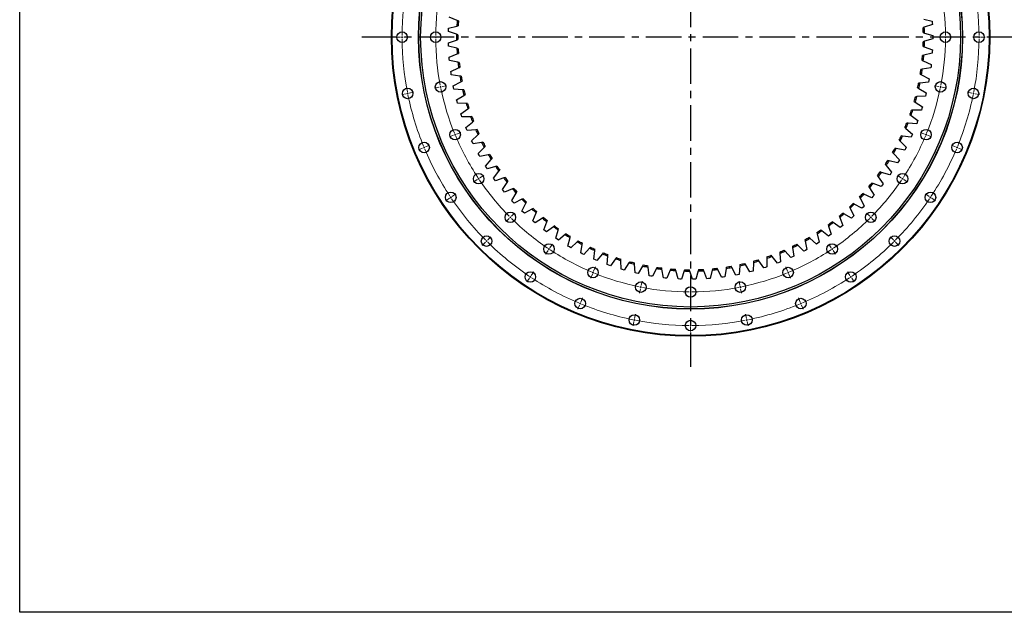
# Model space of a CAD drawing. Header units: millimetres. Extents: x -175 to 9204, y 25721 to 33312.
# Tile 1 of 12: x -175 to 2906, y 25721 to 27575. Entities that reach past the tile are written whole.
import ezdxf

# ---------------------------------------------------------------- set-up
doc = ezdxf.new("R2010")
doc.units = ezdxf.units.MM
doc.header["$LTSCALE"] = 50
doc.linetypes.add('CENTER', pattern=[10.16, 6.35, -1.27, 1.27, -1.27])

msp = doc.modelspace()

# ---------------------------------------------------------------- linework, layer by layer
at = {"linetype": 'CENTER', "ltscale": 0.35}
for p, q in [((1924.5, 28552.4), (1924.5, 26489.1)), ((2962.8, 27520.7), (886.2, 27520.7))]:
    msp.add_line(p, q, dxfattribs=at)
at = {"color": 7, "linetype": 'Continuous', "lineweight": 25}
for p, q in [((1194.4, 27573.4), (1169.3, 27583.4)), ((1198.3, 27571.8), (1194.4, 27573.4)), ((2654.3, 27577.5), (2680.6, 27571.3)), ((1166.9, 27538.2), (1167, 27543.4)), ((1167, 27543.4), (1167.2, 27548.6)), ((1167.2, 27548.6), (1193.3, 27555.6)), ((1193.3, 27555.6), (1197.4, 27556.7)), ((2655.8, 27551.5), (2651.9, 27550.1)), ((2681.2, 27560.8), (2655.8, 27551.5)), ((2680.6, 27571.3), (2680.9, 27566)), ((2680.9, 27566), (2681.2, 27560.8)), ((1192.5, 27529.6), (1166.9, 27538.2)), ((1166.9, 27503.3), (1192.5, 27511.8)), ((1196.5, 27528.3), (1192.5, 27529.6)), ((1192.5, 27511.8), (1196.5, 27513.2)), ((2652.3, 27535), (2656.4, 27533.7)), ((2656.4, 27533.7), (2682.3, 27526)), ((2682.3, 27515.5), (2656.4, 27507.7)), ((2682.3, 27526), (2682.3, 27520.7)), ((2682.3, 27520.7), (2682.3, 27515.5)), ((1167, 27498.1), (1166.9, 27503.3)), ((1167.2, 27492.8), (1167, 27498.1)), ((1193.3, 27485.8), (1167.2, 27492.8)), ((1197.4, 27484.7), (1193.3, 27485.8)), ((2651.9, 27491.4), (2655.8, 27490)), ((2656.4, 27507.7), (2652.3, 27506.5)), ((2655.8, 27490), (2681.2, 27480.6)), ((2681.2, 27480.6), (2680.9, 27475.4)), ((1169.3, 27458), (1194.4, 27468.1)), ((1169.7, 27452.8), (1169.3, 27458)), ((1170.2, 27447.6), (1169.7, 27452.8)), ((1194.4, 27468.1), (1198.3, 27469.7)), ((2654.3, 27464), (2650.2, 27463)), ((2680.6, 27470.2), (2654.3, 27464)), ((2680.9, 27475.4), (2680.6, 27470.2)), ((1196.7, 27442.2), (1170.2, 27447.6)), ((1174.4, 27413), (1198.8, 27424.5)), ((1200.8, 27441.3), (1196.7, 27442.2)), ((1198.8, 27424.5), (1202.6, 27426.3)), ((2649.6, 27420.4), (2645.4, 27419.7)), ((2648.8, 27447.9), (2652.7, 27446.3)), ((2676.2, 27425.1), (2649.6, 27420.4)), ((2652.7, 27446.3), (2677.5, 27435.4)), ((2676.9, 27430.2), (2676.2, 27425.1)), ((2677.5, 27435.4), (2676.9, 27430.2)), ((1175.1, 27407.8), (1174.4, 27413)), ((1175.9, 27402.6), (1175.1, 27407.8)), ((1202.7, 27398.8), (1175.9, 27402.6)), ((1206.9, 27398.2), (1202.7, 27398.8)), ((2643.2, 27404.8), (2646.9, 27402.9)), ((2646.9, 27402.9), (2671, 27390.6)), ((2671, 27390.6), (2670.1, 27385.4)), ((1182.1, 27368.3), (1205.9, 27381.3)), ((1183.2, 27363.2), (1182.1, 27368.3)), ((1184.3, 27358.1), (1183.2, 27363.2)), ((1211.3, 27355.8), (1184.3, 27358.1)), ((1205.9, 27381.3), (1209.6, 27383.3)), ((2635, 27362), (2638.6, 27359.9)), ((2642.3, 27377.2), (2638.1, 27376.8)), ((2638.6, 27359.9), (2661.9, 27346.1)), ((2669.2, 27380.3), (2642.3, 27377.2)), ((2670.1, 27385.4), (2669.2, 27380.3)), ((1192.6, 27324.2), (1215.5, 27338.6)), ((1215.5, 27355.5), (1211.3, 27355.8)), ((1215.5, 27338.6), (1219.1, 27340.8)), ((2632.4, 27334.6), (2628.2, 27334.3)), ((2659.4, 27336), (2632.4, 27334.6)), ((2660.7, 27341.1), (2659.4, 27336)), ((2661.9, 27346.1), (2660.7, 27341.1)), ((1194, 27319.1), (1192.6, 27324.2)), ((1195.4, 27314.1), (1194, 27319.1)), ((1222.4, 27313.5), (1195.4, 27314.1)), ((1205.7, 27280.7), (1227.7, 27296.5)), ((1226.6, 27313.4), (1222.4, 27313.5)), ((1227.7, 27296.5), (1231.1, 27298.9)), ((2624.2, 27319.8), (2627.7, 27317.4)), ((2627.7, 27317.4), (2650.1, 27302.4)), ((2648.6, 27297.4), (2647.1, 27292.4)), ((2650.1, 27302.4), (2648.6, 27297.4)), ((1207.3, 27275.8), (1205.7, 27280.7)), ((1209, 27270.9), (1207.3, 27275.8)), ((1236.1, 27271.9), (1209, 27270.9)), ((1240.3, 27272), (1236.1, 27271.9)), ((2610.9, 27278.3), (2614.3, 27275.7)), ((2614.3, 27275.7), (2635.8, 27259.4)), ((2620, 27292.6), (2615.8, 27292.6)), ((2647.1, 27292.4), (2620, 27292.6)), ((1221.3, 27238.2), (1242.3, 27255.2)), ((1223.2, 27233.3), (1221.3, 27238.2)), ((1225.3, 27228.5), (1223.2, 27233.3)), ((1242.3, 27255.2), (1245.6, 27257.9)), ((2595.2, 27237.7), (2598.4, 27234.9)), ((2598.4, 27234.9), (2618.9, 27217.3)), ((2605.1, 27251.4), (2600.9, 27251.7)), ((2632.1, 27249.6), (2605.1, 27251.4)), ((2634, 27254.4), (2632.1, 27249.6)), ((2635.8, 27259.4), (2634, 27254.4)), ((1252.2, 27231.1), (1225.3, 27228.5)), ((1239.5, 27196.6), (1259.4, 27214.9)), ((1256.4, 27231.5), (1252.2, 27231.1)), ((1259.4, 27214.9), (1262.5, 27217.7)), ((2587.8, 27211.2), (2583.6, 27211.7)), ((2614.6, 27207.7), (2587.8, 27211.2)), ((2616.8, 27212.5), (2614.6, 27207.7)), ((2618.9, 27217.3), (2616.8, 27212.5)), ((1241.7, 27191.9), (1239.5, 27196.6)), ((1244, 27187.2), (1241.7, 27191.9)), ((1270.7, 27191.4), (1244, 27187.2)), ((1260.1, 27156.3), (1278.9, 27175.7)), ((1274.9, 27192.1), (1270.7, 27191.4)), ((1278.9, 27175.7), (1281.8, 27178.7)), ((2568.1, 27172), (2564, 27172.8)), ((2594.7, 27167), (2568.1, 27172)), ((2577.1, 27198.1), (2580.1, 27195.1)), ((2580.1, 27195.1), (2599.5, 27176.3)), ((2597.1, 27171.6), (2594.7, 27167)), ((2599.5, 27176.3), (2597.1, 27171.6)), ((1262.6, 27151.7), (1260.1, 27156.3)), ((1265.2, 27147.1), (1262.6, 27151.7)), ((1291.6, 27152.9), (1265.2, 27147.1)), ((1295.7, 27153.8), (1291.6, 27152.9)), ((1300.7, 27137.7), (1303.4, 27140.9)), ((2556.6, 27159.6), (2559.4, 27156.5)), ((2559.4, 27156.5), (2577.7, 27136.5)), ((1283, 27117.2), (1300.7, 27137.7)), ((1285.8, 27112.7), (1283, 27117.2)), ((1288.7, 27108.4), (1285.8, 27112.7)), ((1314.7, 27115.7), (1288.7, 27108.4)), ((1318.7, 27116.9), (1314.7, 27115.7)), ((2533.9, 27122.5), (2536.5, 27119.2)), ((2536.5, 27119.2), (2553.5, 27098.2)), ((2546.1, 27134.2), (2542, 27135.2)), ((2572.3, 27127.6), (2546.1, 27134.2)), ((2575, 27132), (2572.3, 27127.6)), ((2577.7, 27136.5), (2575, 27132)), ((1308.3, 27079.5), (1324.7, 27101.1)), ((1311.4, 27075.3), (1308.3, 27079.5)), ((1340, 27080), (1314.5, 27071.1)), ((1324.7, 27101.1), (1327.3, 27104.4)), ((1344, 27081.4), (1340, 27080)), ((2509, 27086.7), (2511.4, 27083.3)), ((2511.4, 27083.3), (2527.1, 27061.3)), ((2521.9, 27097.7), (2517.8, 27099)), ((2547.7, 27089.5), (2521.9, 27097.7)), ((2550.6, 27093.8), (2547.7, 27089.5)), ((2553.5, 27098.2), (2550.6, 27093.8)), ((1314.5, 27071.1), (1311.4, 27075.3)), ((1335.8, 27043.5), (1350.9, 27065.9)), ((1350.9, 27065.9), (1353.2, 27069.4)), ((2482, 27052.6), (2484.2, 27049)), ((2484.2, 27049), (2498.6, 27026.1)), ((2495.5, 27062.7), (2491.6, 27064.2)), ((2520.7, 27053), (2495.5, 27062.7)), ((2524, 27057.1), (2520.7, 27053)), ((2527.1, 27061.3), (2524, 27057.1)), ((1339.1, 27039.4), (1335.8, 27043.5)), ((1342.5, 27035.4), (1339.1, 27039.4)), ((1367.4, 27045.8), (1342.5, 27035.4)), ((1365.4, 27009.1), (1379.1, 27032.5)), ((1371.3, 27047.5), (1367.4, 27045.8)), ((1379.1, 27032.5), (1381.2, 27036.1)), ((2453, 27020), (2455, 27016.4)), ((2467.1, 27029.4), (2463.2, 27031.1)), ((2491.7, 27018.2), (2467.1, 27029.4)), ((2495.2, 27022.1), (2491.7, 27018.2)), ((2498.6, 27026.1), (2495.2, 27022.1)), ((1368.9, 27005.3), (1365.4, 27009.1)), ((1372.5, 27001.5), (1368.9, 27005.3)), ((1396.8, 27013.4), (1372.5, 27001.5)), ((1400.6, 27015.2), (1396.8, 27013.4)), ((1397, 26976.6), (1409.3, 27000.7)), ((1409.3, 27000.7), (1411.2, 27004.5)), ((2422.1, 26989.3), (2423.9, 26985.5)), ((2436.7, 26997.8), (2433, 26999.8)), ((2460.6, 26985.2), (2436.7, 26997.8)), ((2455, 27016.4), (2468, 26992.6)), ((2464.3, 26988.9), (2460.6, 26985.2)), ((2468, 26992.6), (2464.3, 26988.9)), ((1400.8, 26973), (1397, 26976.6)), ((1404.6, 26969.4), (1400.8, 26973)), ((1428.1, 26982.7), (1404.6, 26969.4)), ((1431.8, 26984.8), (1428.1, 26982.7)), ((1430.5, 26946), (1441.3, 26970.8)), ((1441.3, 26970.8), (1443, 26974.7)), ((1464.7, 26956.3), (1461.2, 26954)), ((2389.4, 26960.5), (2391, 26956.6)), ((2391, 26956.6), (2401, 26931.5)), ((2404.5, 26968.1), (2400.9, 26970.3)), ((2427.7, 26954.1), (2404.5, 26968.1)), ((2423.9, 26985.5), (2435.4, 26961.1)), ((2431.6, 26957.5), (2427.7, 26954.1)), ((2435.4, 26961.1), (2431.6, 26957.5)), ((1434.5, 26942.6), (1430.5, 26946)), ((1438.5, 26939.3), (1434.5, 26942.6)), ((1461.2, 26954), (1438.5, 26939.3)), ((1465.7, 26917.5), (1475.1, 26942.9)), ((1495.9, 26927.3), (1474.1, 26911.3)), ((1475.1, 26942.9), (1476.5, 26946.9)), ((1499.3, 26929.8), (1495.9, 26927.3)), ((2355.1, 26933.7), (2356.4, 26929.7)), ((2356.4, 26929.7), (2364.9, 26904.1)), ((2370.6, 26940.4), (2367.2, 26942.8)), ((2392.9, 26925), (2370.6, 26940.4)), ((2397, 26928.2), (2392.9, 26925)), ((2401, 26931.5), (2397, 26928.2)), ((1469.9, 26914.4), (1465.7, 26917.5)), ((1474.1, 26911.3), (1469.9, 26914.4)), ((1502.6, 26891.2), (1510.4, 26917.1)), ((1510.4, 26917.1), (1511.6, 26921.1)), ((1532.1, 26902.7), (1511.4, 26885.4)), ((1535.4, 26905.4), (1532.1, 26902.7)), ((1547.3, 26893.4), (1548.2, 26897.5)), ((2298.1, 26891.3), (2295, 26894.1)), ((2319.2, 26909), (2320.3, 26905)), ((2320.3, 26905), (2327.3, 26878.8)), ((2335.1, 26914.8), (2331.8, 26917.4)), ((2356.4, 26898.1), (2335.1, 26914.8)), ((2360.7, 26901), (2356.4, 26898.1)), ((2364.9, 26904.1), (2360.7, 26901)), ((1507, 26888.3), (1502.6, 26891.2)), ((1511.4, 26885.4), (1507, 26888.3)), ((1541, 26867.1), (1547.3, 26893.4)), ((1545.6, 26864.4), (1541, 26867.1)), ((1550.1, 26861.8), (1545.6, 26864.4)), ((1569.8, 26880.4), (1550.1, 26861.8)), ((1572.9, 26883.3), (1569.8, 26880.4)), ((1580.8, 26845.3), (1585.4, 26872)), ((1585.4, 26872), (1586.2, 26876.1)), ((1611.6, 26863.4), (1608.7, 26860.3)), ((2243.3, 26866.3), (2243.9, 26862.1)), ((2259.8, 26870.1), (2256.9, 26873)), ((2279, 26850.9), (2259.8, 26870.1)), ((2281.9, 26886.5), (2282.8, 26882.4)), ((2282.8, 26882.4), (2288.2, 26855.9)), ((2318.4, 26873.3), (2298.1, 26891.3)), ((2322.9, 26876.1), (2318.4, 26873.3)), ((2327.3, 26878.8), (2322.9, 26876.1)), ((1585.5, 26842.9), (1580.8, 26845.3)), ((1590.2, 26840.6), (1585.5, 26842.9)), ((1608.7, 26860.3), (1590.2, 26840.6)), ((1621.8, 26826), (1624.9, 26852.9)), ((1624.9, 26852.9), (1625.3, 26857)), ((1648.8, 26842.6), (1631.4, 26821.9)), ((1651.5, 26845.8), (1648.8, 26842.6)), ((1663.9, 26809.1), (1665.3, 26836.1)), ((1665.3, 26836.1), (1665.6, 26840.3)), ((2162.9, 26832.9), (2163, 26828.7)), ((2179.7, 26834.7), (2177.1, 26838)), ((2196.5, 26813.4), (2179.7, 26834.7)), ((2203.6, 26848.4), (2204, 26844.2)), ((2204, 26844.2), (2206.2, 26817.2)), ((2220.3, 26851.2), (2217.5, 26854.3)), ((2238.3, 26830.9), (2220.3, 26851.2)), ((2243, 26833.1), (2238.3, 26830.9)), ((2247.8, 26835.3), (2243, 26833.1)), ((2243.9, 26862.1), (2247.8, 26835.3)), ((2283.6, 26853.4), (2279, 26850.9)), ((2288.2, 26855.9), (2283.6, 26853.4)), ((1626.6, 26823.9), (1621.8, 26826)), ((1631.4, 26821.9), (1626.6, 26823.9)), ((1668.8, 26807.3), (1663.9, 26809.1)), ((1673.8, 26805.6), (1668.8, 26807.3)), ((1689.8, 26827.3), (1673.8, 26805.6)), ((1692.3, 26830.7), (1689.8, 26827.3)), ((1706.7, 26821.9), (1706.7, 26826.1)), ((1706.9, 26794.8), (1706.7, 26821.9)), ((1731.7, 26814.6), (1717, 26791.9)), ((1734, 26818.1), (1731.7, 26814.6)), ((1748.9, 26810.1), (1748.6, 26814.3)), ((1750.7, 26783.1), (1748.9, 26810.1)), ((1774.3, 26804.3), (1760.9, 26780.8)), ((1776.4, 26807.9), (1774.3, 26804.3)), ((1791.7, 26800.9), (1791.2, 26805)), ((2053.1, 26800.1), (2051.2, 26803.8)), ((2078.7, 26805.2), (2076.1, 26778.2)), ((2079.1, 26809.3), (2078.7, 26805.2)), ((2096, 26809.1), (2093.8, 26812.7)), ((2110.1, 26786), (2096, 26809.1)), ((2121.2, 26815.7), (2120.2, 26788.6)), ((2121.4, 26819.9), (2121.2, 26815.7)), ((2138.3, 26820.6), (2135.9, 26824.1)), ((2153.7, 26798.4), (2138.3, 26820.6)), ((2163.6, 26801.6), (2158.7, 26800)), ((2163, 26828.7), (2163.6, 26801.6)), ((2201.3, 26815.3), (2196.5, 26813.4)), ((2206.2, 26817.2), (2201.3, 26815.3)), ((1712, 26793.3), (1706.9, 26794.8)), ((1717, 26791.9), (1712, 26793.3)), ((1755.8, 26781.9), (1750.7, 26783.1)), ((1760.9, 26780.8), (1755.8, 26781.9)), ((1795.2, 26774), (1791.7, 26800.9)), ((1800.3, 26773.1), (1795.2, 26774)), ((1805.5, 26772.3), (1800.3, 26773.1)), ((1817.4, 26796.6), (1805.5, 26772.3)), ((1819.3, 26800.4), (1817.4, 26796.6)), ((1835, 26794.2), (1834.2, 26798.3)), ((1840.1, 26767.6), (1835, 26794.2)), ((1860.9, 26791.5), (1850.5, 26766.5)), ((1862.5, 26795.4), (1860.9, 26791.5)), ((1878.6, 26790.2), (1877.6, 26794.2)), ((1885.3, 26763.9), (1878.6, 26790.2)), ((1904.6, 26789), (1895.7, 26763.5)), ((1906, 26793), (1904.6, 26789)), ((1922.4, 26788.7), (1921.1, 26792.7)), ((1930.6, 26762.9), (1922.4, 26788.7)), ((1948.4, 26789.1), (1941, 26763.1)), ((1949.6, 26793.2), (1948.4, 26789.1)), ((1966.2, 26789.9), (1964.7, 26793.8)), ((1975.9, 26764.7), (1966.2, 26789.9)), ((1992.1, 26791.9), (1986.3, 26765.4)), ((1993.1, 26796), (1992.1, 26791.9)), ((2009.8, 26793.7), (2008.1, 26797.5)), ((2021, 26769.1), (2009.8, 26793.7)), ((2035.6, 26797.2), (2031.4, 26770.5)), ((2036.3, 26801.4), (2035.6, 26797.2)), ((2065.8, 26776.2), (2053.1, 26800.1)), ((2070.9, 26777.2), (2065.8, 26776.2)), ((2076.1, 26778.2), (2070.9, 26777.2)), ((2115.1, 26787.3), (2110.1, 26786)), ((2120.2, 26788.6), (2115.1, 26787.3)), ((2158.7, 26800), (2153.7, 26798.4)), ((1845.3, 26767), (1840.1, 26767.6)), ((1850.5, 26766.5), (1845.3, 26767)), ((1890.5, 26763.7), (1885.3, 26763.9)), ((1895.7, 26763.5), (1890.5, 26763.7)), ((1935.8, 26763), (1930.6, 26762.9)), ((1941, 26763.1), (1935.8, 26763)), ((1981.1, 26765), (1975.9, 26764.7)), ((1986.3, 26765.4), (1981.1, 26765)), ((2026.2, 26769.8), (2021, 26769.1)), ((2031.4, 26770.5), (2026.2, 26769.8))]:
    msp.add_line(p, q, dxfattribs=at)
at = {"color": 0, "linetype": 'Continuous', "lineweight": 18}
for p, q in [((1017, 27520.7), (1003, 27520.7)), ((1022, 27520.7), (1019.5, 27520.7)), ((1022, 27520.7), (1024.5, 27520.7)), ((1027, 27520.7), (1041, 27520.7)), ((1122, 27520.7), (1108, 27520.7)), ((1127, 27520.7), (1124.5, 27520.7)), ((1127, 27520.7), (1129.5, 27520.7)), ((1132, 27520.7), (1146, 27520.7)), ((2717, 27520.7), (2703, 27520.7)), ((2722, 27520.7), (2719.5, 27520.7)), ((2722, 27520.7), (2724.5, 27520.7)), ((2727, 27520.7), (2741, 27520.7)), ((2822, 27520.7), (2808, 27520.7)), ((2827, 27520.7), (2824.5, 27520.7)), ((2827, 27520.7), (2829.5, 27520.7)), ((2832, 27520.7), (2846, 27520.7)), ((1137.4, 27364.2), (1123.7, 27361.4)), ((1142.3, 27365.1), (1139.8, 27364.7)), ((1142.3, 27365.1), (1144.7, 27365.6)), ((1147.2, 27366.1), (1160.9, 27368.8)), ((2701.7, 27366.1), (2688, 27368.8)), ((2706.6, 27365.1), (2704.2, 27365.6)), ((2706.6, 27365.1), (2709.1, 27364.7)), ((2711.6, 27364.2), (2725.3, 27361.4)), ((1034.4, 27343.7), (1020.7, 27341)), ((1039.3, 27344.7), (1036.9, 27344.2)), ((1039.3, 27344.7), (1041.8, 27345.1)), ((1044.2, 27345.6), (1057.9, 27348.4)), ((2804.7, 27345.6), (2791, 27348.4)), ((2809.6, 27344.7), (2807.2, 27345.1)), ((2809.6, 27344.7), (2812.1, 27344.2)), ((2814.5, 27343.7), (2828.3, 27341)), ((1183.1, 27213.6), (1170.1, 27208.3)), ((1187.7, 27215.5), (1185.4, 27214.6)), ((1187.7, 27215.5), (1190, 27216.5)), ((1192.3, 27217.5), (1205.2, 27222.8)), ((2656.6, 27217.5), (2643.7, 27222.8)), ((2661.3, 27215.5), (2659, 27216.5)), ((2661.3, 27215.5), (2663.6, 27214.6)), ((2665.9, 27213.6), (2678.8, 27208.3)), ((1086.1, 27173.4), (1073.1, 27168.1)), ((1090.7, 27175.4), (1088.4, 27174.4)), ((1090.7, 27175.4), (1093, 27176.3)), ((1095.3, 27177.3), (1108.2, 27182.6)), ((2753.7, 27177.3), (2740.7, 27182.6)), ((2758.3, 27175.4), (2756, 27176.3)), ((2758.3, 27175.4), (2760.6, 27174.4)), ((2762.9, 27173.4), (2775.8, 27168.1)), ((1261.4, 27077.7), (1263.5, 27079)), ((1265.5, 27080.4), (1277.2, 27088.2)), ((2583.4, 27080.4), (2571.8, 27088.2)), ((2587.6, 27077.7), (2585.5, 27079)), ((1257.2, 27074.9), (1245.6, 27067.1)), ((1261.4, 27077.7), (1259.3, 27076.3)), ((2587.6, 27077.7), (2589.6, 27076.3)), ((2591.7, 27074.9), (2603.4, 27067.1)), ((1174.1, 27019.3), (1172, 27017.9)), ((1174.1, 27019.3), (1176.2, 27020.7)), ((1178.2, 27022.1), (1189.9, 27029.9)), ((2670.7, 27022.1), (2659.1, 27029.9)), ((2674.9, 27019.3), (2672.8, 27020.7)), ((2674.9, 27019.3), (2677, 27017.9)), ((1169.9, 27016.5), (1158.3, 27008.8)), ((2679, 27016.5), (2690.7, 27008.8)), ((1360.6, 26956.8), (1358.8, 26955)), ((1360.6, 26956.8), (1362.3, 26958.6)), ((1364.1, 26960.3), (1374, 26970.2)), ((2484.9, 26960.3), (2475, 26970.2)), ((2488.4, 26956.8), (2486.6, 26958.6)), ((2488.4, 26956.8), (2490.2, 26955)), ((1357, 26953.3), (1347.1, 26943.4)), ((2491.9, 26953.3), (2501.8, 26943.4)), ((1289.8, 26886.1), (1299.7, 26896)), ((2559.1, 26886.1), (2549.2, 26896)), ((1282.8, 26879), (1272.9, 26869.1)), ((1286.3, 26882.6), (1284.5, 26880.8)), ((1286.3, 26882.6), (1288.1, 26884.3)), ((1484.2, 26861.8), (1492, 26873.4)), ((2364.8, 26861.8), (2357, 26873.4)), ((2562.6, 26882.6), (2560.9, 26884.3)), ((2562.6, 26882.6), (2564.4, 26880.8)), ((2566.2, 26879), (2576.1, 26869.1)), ((1478.6, 26853.5), (1470.8, 26841.8)), ((1481.4, 26857.6), (1480, 26855.6)), ((1481.4, 26857.6), (1482.8, 26859.7)), ((2367.5, 26857.6), (2366.2, 26859.7)), ((2367.5, 26857.6), (2368.9, 26855.6)), ((2370.3, 26853.5), (2378.1, 26841.8)), ((1423.1, 26770.3), (1424.5, 26772.4)), ((1425.8, 26774.5), (1433.6, 26786.1)), ((1617.4, 26779.3), (1612, 26766.4)), ((1619.3, 26783.9), (1618.3, 26781.6)), ((1619.3, 26783.9), (1620.2, 26786.2)), ((1621.2, 26788.6), (1626.6, 26801.5)), ((2227.7, 26788.6), (2222.4, 26801.5)), ((2229.7, 26783.9), (2228.7, 26786.2)), ((2229.7, 26783.9), (2230.6, 26781.6)), ((2231.6, 26779.3), (2236.9, 26766.4)), ((2423.1, 26774.5), (2415.3, 26786.1)), ((2425.9, 26770.3), (2424.5, 26772.4)), ((1420.3, 26766.2), (1412.5, 26754.5)), ((1423.1, 26770.3), (1421.7, 26768.2)), ((1768.9, 26738.6), (1769.4, 26741)), ((1769.9, 26743.5), (1772.6, 26757.2)), ((1924.5, 26728.2), (1924.5, 26742.2)), ((2079.1, 26743.5), (2076.4, 26757.2)), ((2080.1, 26738.6), (2079.6, 26741)), ((2425.9, 26770.3), (2427.3, 26768.2)), ((2428.7, 26766.2), (2436.4, 26754.5)), ((1767.9, 26733.6), (1765.2, 26719.9)), ((1768.9, 26738.6), (1768.4, 26736.1)), ((1924.5, 26723.2), (1924.5, 26725.7)), ((1924.5, 26723.2), (1924.5, 26720.7)), ((1924.5, 26718.2), (1924.5, 26704.2)), ((2080.1, 26738.6), (2080.5, 26736.1)), ((2081, 26733.6), (2083.8, 26719.9)), ((1577.2, 26682.3), (1571.8, 26669.4)), ((1579.1, 26686.9), (1578.1, 26684.6)), ((1579.1, 26686.9), (1580.1, 26689.2)), ((1581, 26691.5), (1586.4, 26704.5)), ((2267.9, 26691.5), (2262.6, 26704.5)), ((2269.8, 26686.9), (2268.9, 26689.2)), ((2269.8, 26686.9), (2270.8, 26684.6)), ((2271.8, 26682.3), (2277.1, 26669.4)), ((1749.4, 26640.5), (1752.1, 26654.2)), ((2099.6, 26640.5), (2096.8, 26654.2)), ((1747.4, 26630.7), (1744.7, 26616.9)), ((1748.4, 26635.6), (1747.9, 26633.1)), ((1748.4, 26635.6), (1748.9, 26638)), ((1924.5, 26623.2), (1924.5, 26637.2)), ((1924.5, 26618.2), (1924.5, 26620.7)), ((1924.5, 26618.2), (1924.5, 26615.7)), ((2100.5, 26635.6), (2100.1, 26638)), ((2100.5, 26635.6), (2101, 26633.1)), ((2101.5, 26630.7), (2104.2, 26616.9)), ((1924.5, 26613.2), (1924.5, 26599.2))]:
    msp.add_line(p, q, dxfattribs=at)
msp.add_lwpolyline([(-174.5, 33312), (9204.4, 33312), (9204.4, 25720.7), (-174.5, 25720.7)], close=True)
at = {"color": 7, "linetype": 'Continuous', "lineweight": 25}
for centre, radius in [((1924.5, 27520.7), 936), ((1924.5, 27520.7), 934), ((1924.5, 27520.7), 851), ((1924.5, 27520.7), 850.5), ((1924.5, 27520.7), 844.5), ((1022, 27520.7), 16.5), ((1127, 27520.7), 16.5), ((2722, 27520.7), 16.5), ((2827, 27520.7), 16.5), ((1039.3, 27344.7), 16.5), ((1142.3, 27365.1), 16.5), ((2706.6, 27365.1), 16.5), ((2809.6, 27344.7), 16.5), ((1187.7, 27215.5), 16.5), ((2661.3, 27215.5), 16.5), ((1090.7, 27175.4), 16.5), ((2758.3, 27175.4), 16.5), ((1261.4, 27077.7), 16.5), ((2587.6, 27077.7), 16.5), ((1174.1, 27019.3), 16.5), ((2674.9, 27019.3), 16.5), ((1360.6, 26956.8), 16.5), ((2488.4, 26956.8), 16.5), ((1286.3, 26882.6), 16.5), ((2562.6, 26882.6), 16.5), ((1481.4, 26857.6), 16.5), ((2367.5, 26857.6), 16.5), ((1423.1, 26770.3), 16.5), ((1619.3, 26783.9), 16.5), ((2229.7, 26783.9), 16.5), ((2425.9, 26770.3), 16.5), ((1768.9, 26738.6), 16.5), ((2080.1, 26738.6), 16.5), ((1924.5, 26723.2), 16.5), ((1579.1, 26686.9), 16.5), ((2269.8, 26686.9), 16.5), ((1748.4, 26635.6), 16.5), ((2100.5, 26635.6), 16.5), ((1924.5, 26618.2), 16.5)]:
    msp.add_circle(centre, radius, dxfattribs=at)
at = {"color": 0, "linetype": 'Continuous', "lineweight": 18}
for radius, start, end in [(902.5, 169.0674, 179.6826), (797.5, 169.1092, 179.6408), (797.5, 0.3592, 10.8908), (902.5, 0.3174, 10.9326), (902.5, 179.8413, 180), (902.5, 180, 180.1587), (902.5, 180.3174, 190.9326), (797.5, 179.8204, 180), (797.5, 180, 180.1796), (797.5, 180.3592, 190.8908), (797.5, 349.1092, 359.6408), (797.5, 0, 0.1796), (797.5, 359.8204, 0), (902.5, 349.0674, 359.6826), (902.5, 0, 0.1587), (902.5, 359.8413, 0), (797.5, 191.0704, 191.25), (797.5, 191.25, 191.4296), (797.5, 191.6092, 202.1408), (797.5, 337.8592, 348.3908), (797.5, 348.5704, 348.75), (797.5, 348.75, 348.9296), (902.5, 191.0913, 191.25), (902.5, 191.25, 191.4087), (902.5, 191.5674, 202.1826), (902.5, 337.8174, 348.4326), (902.5, 348.5913, 348.75), (902.5, 348.75, 348.9087), (797.5, 202.3204, 202.5), (797.5, 202.5, 202.6796), (797.5, 202.8592, 213.3908), (797.5, 326.6092, 337.1408), (797.5, 337.3204, 337.5), (797.5, 337.5, 337.6796), (902.5, 202.3413, 202.5), (902.5, 202.5, 202.6587), (902.5, 337.3413, 337.5), (902.5, 337.5, 337.6587), (902.5, 202.8174, 213.4326), (902.5, 326.5674, 337.1826), (797.5, 213.5704, 213.75), (797.5, 326.25, 326.4296), (797.5, 213.75, 213.9296), (797.5, 214.1092, 224.6408), (797.5, 315.3592, 325.8908), (797.5, 326.0704, 326.25), (902.5, 213.5913, 213.75), (902.5, 213.75, 213.9087), (902.5, 326.0913, 326.25), (902.5, 326.25, 326.4087), (902.5, 214.0674, 224.6826), (902.5, 315.3174, 325.9326), (797.5, 224.8204, 225), (797.5, 225, 225.1796), (797.5, 314.8204, 315), (797.5, 315, 315.1796), (797.5, 225.3592, 235.8908), (797.5, 304.1092, 314.6408), (902.5, 224.8413, 225), (902.5, 225, 225.1587), (902.5, 225.3174, 235.9326), (902.5, 304.0674, 314.6826), (902.5, 314.8413, 315), (902.5, 315, 315.1587), (797.5, 236.0704, 236.25), (797.5, 236.25, 236.4296), (797.5, 236.6092, 247.1408), (797.5, 292.8592, 303.3908), (797.5, 303.5704, 303.75), (797.5, 303.75, 303.9296), (902.5, 236.0913, 236.25), (797.5, 247.3204, 247.5), (797.5, 247.5, 247.6796), (797.5, 247.8592, 258.3908), (797.5, 281.6092, 292.1408), (797.5, 292.3204, 292.5), (797.5, 292.5, 292.6796), (902.5, 303.75, 303.9087), (902.5, 236.25, 236.4087), (902.5, 236.5674, 247.1826), (902.5, 292.8174, 303.4326), (902.5, 303.5913, 303.75), (797.5, 258.5704, 258.75), (797.5, 258.75, 258.9296), (797.5, 259.1092, 269.6408), (797.5, 269.8204, 270), (797.5, 270, 270.1796), (797.5, 270.3592, 280.8908), (797.5, 281.0704, 281.25), (797.5, 281.25, 281.4296), (902.5, 247.3413, 247.5), (902.5, 247.5, 247.6587), (902.5, 247.8174, 258.4326), (902.5, 281.5674, 292.1826), (902.5, 292.3413, 292.5), (902.5, 292.5, 292.6587), (902.5, 258.5913, 258.75), (902.5, 258.75, 258.9087), (902.5, 259.0674, 269.6826), (902.5, 269.8413, 270), (902.5, 270, 270.1587), (902.5, 270.3174, 280.9326), (902.5, 281.0913, 281.25), (902.5, 281.25, 281.4087)]:
    msp.add_arc((1924.5, 27520.7), radius, start, end, dxfattribs=at)
at = {"color": 7, "linetype": 'Continuous', "lineweight": 25}
for radius, start, end in [(732, 175.8761, 177.2668), (728, 175.9768, 177.166), (728, 1.1197, 2.3089), (732, 1.0189, 2.4097), (732, 179.3046, 180.6954), (728, 179.4054, 180.5946), (732, 182.7332, 184.1239), (728, 182.834, 184.0232), (728, 357.6911, 358.8803), (732, 357.5903, 358.9811), (728, 354.2626, 355.4517), (732, 354.1618, 355.5525), (732, 186.1618, 187.5525), (728, 186.2626, 187.4517), (728, 350.834, 352.0232), (732, 350.7332, 352.1239), (732, 189.5903, 190.9811), (728, 189.6911, 190.8803), (728, 347.4054, 348.5946), (732, 347.3046, 348.6954), (732, 193.0189, 194.4097), (728, 193.1197, 194.3089), (728, 343.9768, 345.166), (732, 343.8761, 345.2668), (732, 196.4475, 197.8382), (728, 196.5483, 197.7374), (732, 199.8761, 201.2668), (728, 199.9768, 201.166), (728, 340.5483, 341.7374), (732, 340.4475, 341.8382), (728, 337.1197, 338.3089), (732, 337.0189, 338.4097), (732, 203.3046, 204.6954), (728, 203.4054, 204.5946), (728, 333.6911, 334.8803), (732, 333.5903, 334.9811), (732, 206.7332, 208.1239), (728, 206.834, 208.0232), (728, 330.2626, 331.4517), (732, 330.1618, 331.5525), (732, 210.1618, 211.5525), (728, 210.2626, 211.4517), (732, 213.5903, 214.9811), (728, 213.6911, 214.8803), (728, 326.834, 328.0232), (732, 326.7332, 328.1239), (732, 217.0189, 218.4097), (728, 217.1197, 218.3089), (728, 323.4054, 324.5946), (732, 323.3046, 324.6954), (728, 319.9768, 321.166), (732, 319.8761, 321.2668), (732, 220.4475, 221.8382), (728, 220.5483, 221.7374), (728, 316.5483, 317.7374), (732, 316.4475, 317.8382), (732, 223.8761, 225.2668), (728, 223.9768, 225.166), (728, 313.1197, 314.3089), (732, 313.0189, 314.4097), (732, 227.3046, 228.6954), (728, 227.4054, 228.5946), (728, 230.834, 232.0232), (728, 309.6911, 310.8803), (732, 309.5903, 310.9811), (732, 230.7332, 232.1239), (732, 234.1618, 235.5525), (728, 234.2626, 235.4517), (728, 306.2626, 307.4517), (732, 306.1618, 307.5525), (732, 237.5903, 238.9811), (728, 237.6911, 238.8803), (728, 299.4054, 300.5946), (728, 302.834, 304.0232), (732, 302.7332, 304.1239), (732, 241.0189, 242.4097), (728, 241.1197, 242.3089), (728, 244.5483, 245.7374), (728, 295.9768, 297.166), (732, 295.8761, 297.2668), (732, 299.3046, 300.6954), (732, 244.4475, 245.8382), (732, 247.8761, 249.2668), (728, 247.9768, 249.166), (728, 289.1197, 290.3089), (732, 289.0189, 290.4097), (728, 292.5483, 293.7374), (732, 292.4475, 293.8382), (732, 251.3046, 252.6954), (728, 251.4054, 252.5946), (732, 254.7332, 256.1239), (728, 254.834, 256.0232), (732, 258.1618, 259.5525), (728, 258.2626, 259.4517), (728, 278.834, 280.0232), (732, 282.1618, 283.5525), (728, 282.2626, 283.4517), (732, 285.5903, 286.9811), (728, 285.6911, 286.8803), (732, 261.5903, 262.9811), (728, 261.6911, 262.8803), (732, 265.0189, 266.4097), (728, 265.1197, 266.3089), (732, 268.4475, 269.8382), (728, 268.5483, 269.7374), (732, 271.8761, 273.2668), (728, 271.9768, 273.166), (732, 275.3046, 276.6954), (728, 275.4054, 276.5946), (732, 278.7332, 280.1239)]:
    msp.add_arc((1924.5, 27520.7), radius, start, end, dxfattribs=at)

doc.saveas('drawing.dxf')
